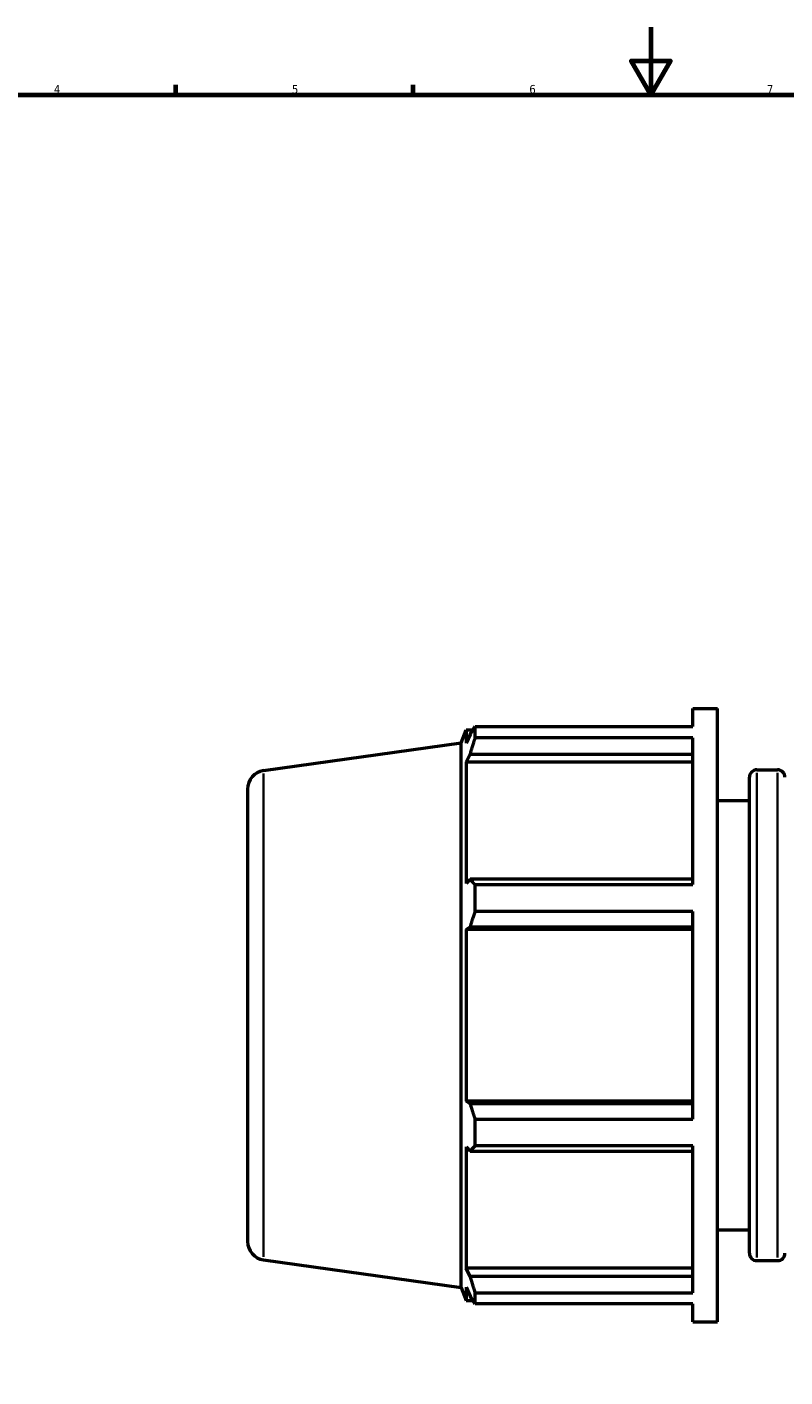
# Model space of a CAD drawing. Header units: millimetres. Extents: x -21 to 1696, y -211 to 1449.
# Tile 3 of 12: x 236 to 460, y 196 to 594. Entities that reach past the tile are written whole.
import ezdxf

# ---------------------------------------------------------------- set-up
doc = ezdxf.new("R2010")
doc.units = ezdxf.units.MM
for name, color, linetype, lineweight in [('Border (ISO)', 7, 'Continuous', 70), ('Visible (ISO)', 7, 'Continuous', 50), ('Visible Narrow (ISO)', 7, 'Continuous', 35)]:
    doc.layers.add(name, color=color, linetype=linetype, lineweight=lineweight)
doc.styles.add('Note Text (ISO)', font='tahoma.ttf')

# ---------------------------------------------------------------- blocks, each defined once
blk = doc.blocks.new('Borders Default Border')
at = {"layer": 'Border (ISO)'}
for p, q in [((280.33, 574), (280.33, 576.9)), ((350.42, 574), (350.42, 576.9))]:
    blk.add_line(p, q, dxfattribs=at)
at = {"layer": 'Border (ISO)', "flags": 128}
for points in [[(420.5, 594), (420.5, 574), (414.73, 584), (426.27, 584), (420.5, 574)], [(20, 20), (20, 574), (821, 574), (821, 20), (20, 20)]]:
    blk.add_lwpolyline(points, dxfattribs=at)
at = {"layer": 'Border (ISO)', "color": 232, "true_color": 0xca0064, "char_height": 2.5, "attachment_point": 7, "style": 'Note Text (ISO)'}
for s, insert in [('4', (244.42, 574.4)), ('5', (314.64, 574.35)), ('6', (384.66, 574.35)), ('7', (454.77, 574.4))]:
    blk.add_mtext(s, dxfattribs=dict(at, insert=insert))

msp = doc.modelspace()

# ---------------------------------------------------------------- linework, layer by layer
at = {"layer": 'Visible (ISO)'}
for p, q in [((432.8912, 387.5814), (432.8912, 392.9274)), ((432.8912, 392.9274), (440.1312, 392.9274)), ((440.1312, 211.9274), (440.1312, 392.9274)), ((364.5312, 382.7814), (366.0709, 386.5924)), ((366.0709, 386.5924), (366.0709, 382.697)), ((366.0709, 386.5924), (367.9932, 386.5924)), ((368.6304, 387.5814), (432.8912, 387.5814)), ((368.6304, 384.3088), (368.6304, 387.5814)), ((306.2658, 374.5928), (364.5312, 382.7814)), ((364.5312, 222.0733), (364.5312, 382.7814)), ((367.1679, 385.2863), (366.0709, 382.697)), ((432.8912, 384.3088), (368.6304, 384.3088)), ((432.8912, 340.9719), (432.8912, 384.3088)), ((366.0709, 377.0826), (367.1679, 379.4909)), ((367.1679, 379.4909), (432.8912, 379.4909)), ((366.0709, 377.0826), (366.0709, 341.2904)), ((432.8912, 377.0826), (366.0709, 377.0826)), ((451.7812, 374.8274), (457.8812, 374.8274)), ((449.5812, 232.2274), (449.5812, 372.6274)), ((301.5312, 369.1463), (301.5312, 235.7084)), ((440.1312, 365.7774), (449.5812, 365.7774)), ((367.1679, 342.5441), (366.0709, 341.2904)), ((432.8912, 342.5441), (367.1679, 342.5441)), ((368.6304, 340.9719), (432.8912, 340.9719)), ((368.6304, 333.0712), (368.6304, 340.9719)), ((432.8912, 333.0712), (368.6304, 333.0712)), ((432.8912, 271.7835), (432.8912, 333.0712)), ((366.0709, 327.7363), (367.1679, 328.5527)), ((432.8912, 327.7363), (366.0709, 327.7363)), ((366.0709, 327.7363), (366.0709, 277.1185)), ((367.1679, 328.5527), (432.8912, 328.5527)), ((432.8912, 277.1185), (366.0709, 277.1185)), ((367.1679, 276.3021), (366.0709, 277.1185)), ((432.8912, 276.3021), (367.1679, 276.3021)), ((368.6304, 271.7835), (432.8912, 271.7835)), ((368.6304, 263.8829), (368.6304, 271.7835)), ((366.0709, 263.5643), (366.0709, 227.7721)), ((366.0709, 263.5643), (367.1679, 262.3107)), ((432.8912, 263.8829), (368.6304, 263.8829)), ((432.8912, 220.5459), (432.8912, 263.8829)), ((367.1679, 262.3107), (432.8912, 262.3107)), ((440.1312, 239.0774), (449.5812, 239.0774)), ((306.2658, 230.262), (364.5312, 222.0733)), ((432.8912, 227.7721), (366.0709, 227.7721)), ((367.1679, 225.3639), (366.0709, 227.7721)), ((451.7812, 230.0274), (457.8812, 230.0274)), ((432.8912, 225.3639), (367.1679, 225.3639)), ((364.5312, 222.0733), (366.0709, 218.2624)), ((366.0709, 222.1578), (366.0709, 218.2624)), ((366.0709, 222.1578), (367.1679, 219.5684)), ((368.6304, 220.5459), (432.8912, 220.5459)), ((368.6304, 217.2734), (368.6304, 220.5459)), ((366.0709, 218.2624), (367.9932, 218.2624)), ((432.8912, 217.2734), (368.6304, 217.2734)), ((432.8912, 211.9274), (432.8912, 217.2734)), ((432.8912, 211.9274), (440.1312, 211.9274))]:
    msp.add_line(p, q, dxfattribs=at)
for centre, radius, start, end in [((307.0312, 369.1463), 5.5, 98, 180), ((451.7812, 372.6274), 2.2, 90, 180), ((457.8812, 372.6274), 2.2, 0, 90), ((307.0312, 235.7084), 5.5, 180, 262), ((451.7812, 232.2274), 2.2, 180, 270), ((457.8812, 232.2274), 2.2, 270, 0)]:
    msp.add_arc(centre, radius, start, end, dxfattribs=at)
for points, weights in [([(367.1679, 385.2863), (367.8699, 386.4104), (368.6304, 387.5814)], [1.00166976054, 1.00124328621, 1]), ([(368.6304, 384.3088), (367.8699, 381.8507), (367.1679, 379.4909)], [1, 1.00124328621, 1.00166976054]), ([(367.1679, 342.5441), (367.8699, 341.774), (368.6304, 340.9719)], [1.00166976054, 1.00124328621, 1]), ([(368.6304, 333.0712), (367.8699, 330.7659), (367.1679, 328.5527)], [1, 1.00124328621, 1.00166976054]), ([(367.1679, 276.3021), (367.8699, 274.0889), (368.6304, 271.7835)], [1.00166976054, 1.00124328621, 1]), ([(368.6304, 263.8829), (367.8699, 263.0807), (367.1679, 262.3107)], [1, 1.00124328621, 1.00166976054]), ([(367.1679, 225.3639), (367.8699, 223.0041), (368.6304, 220.5459)], [1.00166976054, 1.00124328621, 1]), ([(368.6304, 217.2734), (367.8699, 218.4443), (367.1679, 219.5684)], [1, 1.00124328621, 1.00166976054])]:
    msp.add_rational_spline(points, weights, degree=2, dxfattribs=at)
at = {"layer": 'Visible Narrow (ISO)'}
for p, q in [((306.2658, 231.1505), (306.2658, 373.7043)), ((451.7812, 373.936), (451.7812, 230.9187)), ((457.8812, 230.9187), (457.8812, 373.936))]:
    msp.add_line(p, q, dxfattribs=at)

# ---------------------------------------------------------------- block references
msp.add_blockref('Borders Default Border', (0, 0))

doc.saveas('drawing.dxf')
